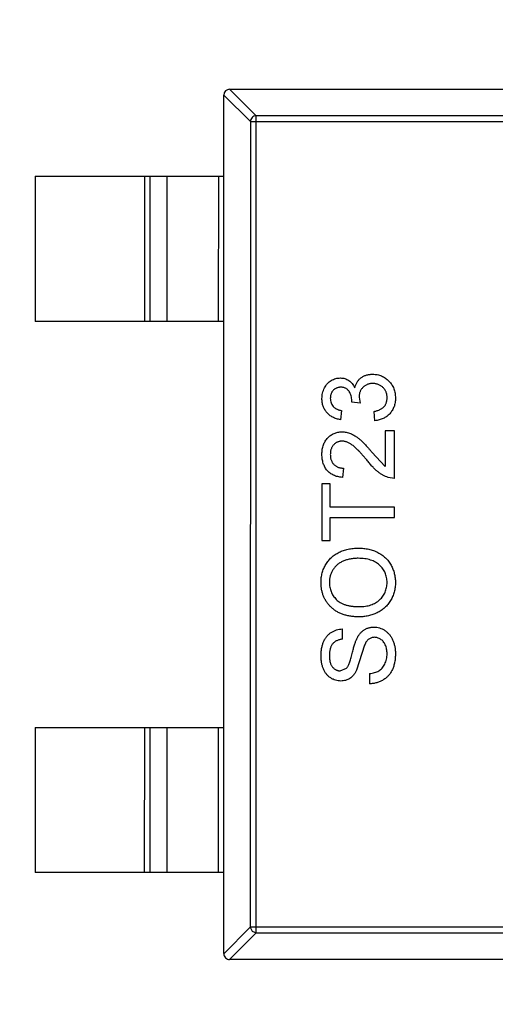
# Model space of a CAD drawing. Header units: inches. Extents: x -109 to 120, y -78 to 24.
# Tile 42 of 113: x 94.12 to 95.76, y -35.66 to -32.27. Entities that reach past the tile are written whole.
import ezdxf

# ---------------------------------------------------------------- set-up
doc = ezdxf.new("R2010")
doc.units = ezdxf.units.IN
doc.header["$LTSCALE"] = 1.21
doc.header["$MEASUREMENT"] = 0
doc.header["$PDMODE"] = 3
doc.header["$PDSIZE"] = 0.3125
doc.layers.get('0').update_dxf_attribs({"linetype": 'CONTINUOUS'})
doc.layers.get('Defpoints').update_dxf_attribs({"linetype": 'CONTINUOUS'})
doc.layers.add('DIM', color=3, linetype='CONTINUOUS')
doc.layers.add('X2_94A2_X0__-__X2_7F0E5149_X0_', color=7, linetype='CONTINUOUS')
doc.styles.get("Standard").update_dxf_attribs({"font": 'txt', "width": 0.8})
doc.dimstyles.get("Standard").update_dxf_attribs({"dimtxt": 0.15625, "dimasz": 0.1875, "dimexe": 0.125, "dimexo": 0.0625, "dimgap": 0.09, "dimtad": 0, "dimtih": 1, "dimtoh": 1, "dimzin": 4, "dimdsep": 46, "dimtxsty": 'Standard', "dimblk": '_FILLED', "dimblk1": '_FILLED', "dimblk2": '_FILLED', "dimcen": 0.09, "dimazin": 1, "dimtp": 0.01, "dimtm": 0.01, "dimtfac": 1, "dimtofl": 0, "dimtmove": 0, "dimatfit": 3, "dimldrblk": '_FILLED', "dimfxl": 1, "dimtolj": 1, "dimtzin": 4, "dimarcsym": 0})

# ---------------------------------------------------------------- blocks, each defined once
blk = doc.blocks.new('_FILLED')
at = {"color": 0, "linetype": 'ByBlock'}
blk.add_solid([(0, 0), (-1, 0.1667), (-1, -0.1667)], dxfattribs=at)
blk = doc.blocks.new('*D50')
at = {"layer": 'Defpoints', "color": 0}
for p in [(114.8013, -26.4329), (114.8013, -26.4329), (92.1917, -53.9182)]:
    blk.add_point(p, dxfattribs=at)
at = {"layer": 'DIM', "color": 0, "lineweight": -2}
for p, q in [((114.8638, -26.4329), (114.9263, -26.4329)), ((114.8013, -27.9329), (114.8013, -37.6856)), ((114.8013, -52.4182), (114.8013, -42.6656)), ((92.2542, -53.9182), (114.9263, -53.9182))]:
    blk.add_line(p, q, dxfattribs=at)
at = {"layer": 'DIM', "color": 0, "lineweight": -2, "xscale": 1.5, "yscale": 1.5, "zscale": 1.5}
for p, rotation in [((114.8013, -26.4329), 90), ((114.8013, -53.9182), 270)]:
    blk.add_blockref('_FILLED', p, dxfattribs=dict(at, rotation=rotation))
at = {"layer": 'DIM', "color": 0, "insert": (114.8013, -40.1756), "char_height": 1.5, "attachment_point": 5, "rotation": 90}
blk.add_mtext('\\A1;27.49', dxfattribs=at)
blk = doc.blocks.new('*D51')
at = {"layer": 'Defpoints', "color": 0}
for p in [(119.4842, -26.4329), (120.1192, -26.4329), (92.1917, -58.2449)]:
    blk.add_point(p, dxfattribs=at)
at = {"layer": 'DIM', "color": 0, "lineweight": -2}
for p, q in [((120.0567, -26.4329), (119.3592, -26.4329)), ((119.4842, -27.9329), (119.4842, -40.6489)), ((119.4842, -56.7449), (119.4842, -44.0289)), ((92.2542, -58.2449), (119.6092, -58.2449))]:
    blk.add_line(p, q, dxfattribs=at)
at = {"layer": 'DIM', "color": 0, "lineweight": -2, "xscale": 1.5, "yscale": 1.5, "zscale": 1.5}
for p, rotation in [((119.4842, -26.4329), 90), ((119.4842, -58.2449), 270)]:
    blk.add_blockref('_FILLED', p, dxfattribs=dict(at, rotation=rotation))
at = {"layer": 'DIM', "color": 0, "insert": (119.3342, -42.3389), "char_height": 1.5, "attachment_point": 5, "rotation": 90}
blk.add_mtext('\\A1;31.8', dxfattribs=at)

msp = doc.modelspace()

# ---------------------------------------------------------------- linework, layer by layer
at = {"layer": 'X2_94A2_X0__-__X2_7F0E5149_X0_', "color": 6, "linetype": 'Continuous'}
for p, q in [((94.8478, -32.5074), (94.9392, -32.5988)), ((94.8481, -32.5074), (96.5081, -32.5075)), ((94.8279, -35.4874), (94.8281, -32.5274)), ((94.9195, -32.6185), (94.8281, -32.5271)), ((94.9195, -32.6185), (94.9193, -35.3963)), ((94.9195, -32.6185), (96.4366, -32.6186)), ((94.939, -35.416), (94.9392, -32.5988)), ((96.4169, -32.5989), (94.9392, -32.5988)), ((94.1781, -32.8074), (94.178, -33.3074)), ((94.1781, -32.8074), (94.8281, -32.8074)), ((94.5542, -32.8074), (94.5542, -33.3074)), ((94.574, -33.3074), (94.574, -32.8074)), ((94.632, -32.8074), (94.632, -33.3074)), ((94.8102, -33.3074), (94.8103, -32.8074)), ((94.828, -33.3074), (94.178, -33.3074)), ((95.2942, -33.5687), (95.2976, -33.5894)), ((95.2687, -33.5861), (95.2691, -33.5815)), ((95.2976, -33.5894), (95.2687, -33.5861)), ((95.2335, -33.6148), (95.2303, -33.6468)), ((95.3489, -33.65), (95.3457, -33.618)), ((95.4162, -33.6853), (95.3841, -33.6853)), ((95.3841, -33.6853), (95.3841, -33.8076)), ((95.4162, -33.8488), (95.4162, -33.6853)), ((95.3377, -33.7579), (95.3841, -33.8076)), ((95.2399, -33.8135), (95.2367, -33.8456)), ((95.1662, -33.868), (95.1661, -34.0635)), ((95.195, -33.868), (95.1662, -33.868)), ((95.195, -33.9481), (95.195, -33.868)), ((95.4162, -33.8488), (95.3939, -33.8454)), ((95.4162, -33.9481), (95.195, -33.9481)), ((95.4162, -33.9834), (95.4162, -33.9481)), ((95.195, -33.9834), (95.4162, -33.9834)), ((95.195, -34.0635), (95.195, -33.9834)), ((95.1661, -34.0635), (95.195, -34.0635)), ((95.2366, -34.4032), (95.2366, -34.368)), ((95.3131, -34.4235), (95.2854, -34.5106)), ((95.2291, -34.5122), (95.2512, -34.5033)), ((95.3296, -34.5218), (95.3296, -34.5571)), ((94.1779, -34.7074), (94.8279, -34.7074)), ((94.1779, -34.7074), (94.1779, -35.2074)), ((94.5541, -34.7074), (94.554, -35.2074)), ((94.5738, -35.2074), (94.5739, -34.7074)), ((94.6319, -34.7074), (94.6319, -35.2074)), ((94.8101, -35.2074), (94.8101, -34.7074)), ((94.8279, -35.2074), (94.1779, -35.2074)), ((94.8279, -35.4877), (94.9193, -35.3963)), ((96.4365, -35.3964), (94.9193, -35.3963)), ((94.9193, -35.3963), (94.9253, -35.41)), ((94.939, -35.416), (94.8476, -35.5074)), ((94.9253, -35.41), (94.939, -35.416)), ((94.939, -35.416), (96.4168, -35.4161)), ((96.5079, -35.5075), (94.8479, -35.5074))]:
    msp.add_line(p, q, dxfattribs=at)
for centre, start, end in [((94.8481, -32.5274), 89.9964, 179.9964), ((94.8479, -35.4874), 179.9964, 269.9964)]:
    msp.add_arc(centre, 0.02, start, end, dxfattribs=at)
for points, knots in [([(94.9392, -32.5988), (94.9367, -32.5989), (94.9316, -32.6001), (94.9251, -32.6045), (94.9207, -32.6109), (94.9196, -32.616), (94.9195, -32.6185)], [0, 0, 0, 0, 0.249032, 0.5, 0.750968, 1, 1, 1, 1]), ([(95.1662, -33.5737), (95.1663, -33.5704), (95.1665, -33.564), (95.1681, -33.5546), (95.1709, -33.5456), (95.1746, -33.5371), (95.1792, -33.5292), (95.1847, -33.5222), (95.191, -33.5162), (95.1981, -33.5113), (95.2056, -33.5075), (95.2134, -33.5046), (95.2215, -33.5029), (95.227, -33.5027), (95.2297, -33.5026)], [0, 0, 0, 0, 0.092054, 0.181008, 0.26913, 0.357137, 0.443549, 0.526433, 0.607453, 0.688385, 0.767854, 0.845531, 0.922529, 1, 1, 1, 1]), ([(95.2297, -33.5026), (95.2323, -33.5027), (95.2375, -33.5029), (95.2449, -33.5046), (95.252, -33.5073), (95.2588, -33.5111), (95.265, -33.5159), (95.2705, -33.5219), (95.2754, -33.5288), (95.278, -33.534), (95.2793, -33.5367)], [0, 0, 0, 0, 0.121951, 0.240787, 0.35855, 0.479066, 0.601519, 0.727551, 0.859932, 1, 1, 1, 1]), ([(95.2793, -33.5367), (95.2798, -33.5349), (95.2807, -33.5314), (95.2825, -33.5263), (95.2846, -33.5216), (95.2871, -33.5171), (95.29, -33.513), (95.2931, -33.509), (95.2967, -33.5055), (95.3006, -33.5022), (95.3047, -33.4993), (95.3091, -33.4968), (95.3138, -33.4946), (95.3187, -33.4928), (95.324, -33.4915), (95.3294, -33.4905), (95.3351, -33.4899), (95.339, -33.4898), (95.341, -33.4898)], [0, 0, 0, 0, 0.065828, 0.128938, 0.190858, 0.251186, 0.310974, 0.37005, 0.429672, 0.489507, 0.549975, 0.610075, 0.670915, 0.732909, 0.796711, 0.861825, 0.929892, 1, 1, 1, 1]), ([(95.341, -33.4898), (95.3437, -33.4898), (95.3489, -33.49), (95.3567, -33.4911), (95.3642, -33.493), (95.3713, -33.4955), (95.3782, -33.4988), (95.3847, -33.5029), (95.3909, -33.5077), (95.3967, -33.5131), (95.402, -33.5191), (95.4067, -33.5255), (95.4106, -33.5324), (95.4138, -33.5396), (95.4163, -33.5472), (95.4181, -33.5552), (95.4192, -33.5636), (95.4193, -33.5693), (95.4194, -33.5723)], [0, 0, 0, 0, 0.063503, 0.124805, 0.18492, 0.244376, 0.303775, 0.364133, 0.425376, 0.488388, 0.551743, 0.61386, 0.67564, 0.737737, 0.800417, 0.864658, 0.930985, 1, 1, 1, 1]), ([(95.2308, -33.5347), (95.2295, -33.5347), (95.227, -33.5347), (95.2234, -33.5352), (95.2199, -33.5361), (95.2166, -33.5372), (95.2135, -33.5388), (95.2106, -33.5406), (95.2077, -33.5428), (95.2052, -33.5453), (95.2027, -33.548), (95.2007, -33.551), (95.1989, -33.5541), (95.1975, -33.5575), (95.1964, -33.561), (95.1956, -33.5647), (95.1951, -33.5687), (95.195, -33.5713), (95.195, -33.5727)], [0, 0, 0, 0, 0.065093, 0.127304, 0.188122, 0.247131, 0.306077, 0.365678, 0.426103, 0.487841, 0.550317, 0.611805, 0.672737, 0.734883, 0.79768, 0.862475, 0.929775, 1, 1, 1, 1]), ([(95.2691, -33.5815), (95.269, -33.5786), (95.2688, -33.5728), (95.2669, -33.5644), (95.264, -33.5564), (95.2606, -33.5502), (95.2574, -33.5456), (95.2544, -33.5427), (95.2513, -33.5401), (95.2478, -33.5382), (95.244, -33.5365), (95.2398, -33.5355), (95.2354, -33.5347), (95.2324, -33.5347), (95.2308, -33.5347)], [0, 0, 0, 0, 0.129789, 0.254605, 0.378435, 0.50292, 0.565018, 0.624848, 0.683448, 0.742765, 0.802757, 0.86522, 0.930779, 1, 1, 1, 1]), ([(95.3407, -33.5218), (95.3391, -33.5219), (95.3358, -33.5219), (95.3311, -33.5226), (95.3266, -33.5236), (95.3223, -33.5251), (95.3182, -33.5269), (95.3143, -33.5292), (95.3107, -33.5319), (95.3073, -33.535), (95.3042, -33.5384), (95.3015, -33.5421), (95.2993, -33.5459), (95.2974, -33.5501), (95.296, -33.5544), (95.2949, -33.559), (95.2943, -33.5638), (95.2942, -33.567), (95.2942, -33.5687)], [0, 0, 0, 0, 0.067051, 0.13118, 0.193722, 0.254499, 0.314763, 0.375117, 0.436023, 0.498297, 0.560571, 0.621619, 0.681973, 0.742853, 0.804272, 0.867473, 0.932273, 1, 1, 1, 1]), ([(95.3905, -33.5711), (95.3905, -33.5693), (95.3905, -33.5657), (95.3897, -33.5606), (95.3887, -33.5556), (95.387, -33.551), (95.385, -33.5466), (95.3825, -33.5426), (95.3796, -33.5387), (95.3763, -33.5352), (95.3726, -33.5321), (95.3687, -33.5293), (95.3645, -33.527), (95.3602, -33.5251), (95.3556, -33.5237), (95.3508, -33.5226), (95.3459, -33.5219), (95.3424, -33.5219), (95.3407, -33.5218)], [0, 0, 0, 0, 0.069461, 0.135658, 0.19962, 0.261651, 0.322053, 0.38234, 0.443223, 0.50493, 0.56682, 0.6276, 0.687476, 0.747351, 0.808174, 0.870133, 0.933721, 1, 1, 1, 1]), ([(95.3457, -33.618), (95.3476, -33.6176), (95.3513, -33.6167), (95.3567, -33.6151), (95.3616, -33.6135), (95.3661, -33.6114), (95.3702, -33.6094), (95.3739, -33.607), (95.3772, -33.6044), (95.38, -33.6017), (95.3825, -33.5986), (95.3847, -33.5954), (95.3865, -33.592), (95.3879, -33.5882), (95.3891, -33.5843), (95.39, -33.5801), (95.3905, -33.5757), (95.3905, -33.5727), (95.3905, -33.5711)], [0, 0, 0, 0, 0.082566, 0.15976, 0.233155, 0.301356, 0.365752, 0.426437, 0.484185, 0.539549, 0.593156, 0.647048, 0.701446, 0.757, 0.81384, 0.873058, 0.934963, 1, 1, 1, 1]), ([(95.4194, -33.5723), (95.4193, -33.5749), (95.4192, -33.5801), (95.4182, -33.5876), (95.4168, -33.5949), (95.4146, -33.6017), (95.4119, -33.6083), (95.4084, -33.6145), (95.4044, -33.6204), (95.3998, -33.6258), (95.3947, -33.6309), (95.3893, -33.6354), (95.3834, -33.6392), (95.3772, -33.6426), (95.3706, -33.6454), (95.3637, -33.6475), (95.3564, -33.6491), (95.3514, -33.6497), (95.3489, -33.65)], [0, 0, 0, 0, 0.067794, 0.133464, 0.196934, 0.258481, 0.319787, 0.380431, 0.44099, 0.502867, 0.564806, 0.625526, 0.685604, 0.746041, 0.807347, 0.869717, 0.93379, 1, 1, 1, 1]), ([(95.2303, -33.6468), (95.2278, -33.6463), (95.2229, -33.6453), (95.2159, -33.6433), (95.2093, -33.6409), (95.2032, -33.638), (95.1975, -33.6347), (95.1922, -33.6309), (95.1873, -33.6267), (95.1829, -33.6221), (95.1789, -33.6171), (95.1755, -33.6117), (95.1726, -33.6061), (95.1703, -33.6002), (95.1684, -33.594), (95.1671, -33.5875), (95.1663, -33.5807), (95.1662, -33.5761), (95.1662, -33.5737)], [0, 0, 0, 0, 0.071036, 0.139343, 0.204958, 0.268332, 0.330129, 0.390664, 0.450861, 0.510587, 0.570374, 0.629455, 0.687994, 0.747581, 0.807839, 0.870034, 0.93381, 1, 1, 1, 1]), ([(95.195, -33.5727), (95.1951, -33.5754), (95.1953, -33.5806), (95.1972, -33.588), (95.2002, -33.5947), (95.2038, -33.5997), (95.2072, -33.6032), (95.21, -33.6056), (95.2132, -33.6078), (95.2167, -33.6097), (95.2205, -33.6113), (95.2245, -33.6128), (95.2289, -33.614), (95.2319, -33.6145), (95.2335, -33.6148)], [0, 0, 0, 0, 0.127797, 0.246795, 0.362284, 0.477652, 0.536237, 0.59559, 0.656344, 0.719085, 0.784349, 0.852876, 0.924551, 1, 1, 1, 1]), ([(95.1662, -33.7654), (95.1662, -33.7625), (95.1663, -33.7569), (95.1673, -33.7487), (95.1688, -33.7409), (95.171, -33.7336), (95.1738, -33.7268), (95.1772, -33.7205), (95.1812, -33.7145), (95.1859, -33.7092), (95.191, -33.7043), (95.1964, -33.7001), (95.2022, -33.6965), (95.2081, -33.6935), (95.2145, -33.6913), (95.2211, -33.6897), (95.2281, -33.6886), (95.2328, -33.6885), (95.2352, -33.6885)], [0, 0, 0, 0, 0.074712, 0.145539, 0.213339, 0.278615, 0.342094, 0.40389, 0.465063, 0.526577, 0.587328, 0.64638, 0.704345, 0.761672, 0.819418, 0.878039, 0.937796, 1, 1, 1, 1]), ([(95.2352, -33.6885), (95.2377, -33.6886), (95.2426, -33.6887), (95.25, -33.6898), (95.2573, -33.6916), (95.2647, -33.6941), (95.272, -33.6974), (95.2795, -33.7016), (95.2872, -33.7069), (95.2937, -33.7119), (95.2992, -33.7166), (95.3037, -33.7207), (95.3085, -33.7255), (95.3137, -33.7308), (95.3192, -33.7368), (95.3251, -33.7432), (95.3313, -33.7504), (95.3356, -33.7553), (95.3377, -33.7579)], [0, 0, 0, 0, 0.057945, 0.116018, 0.174826, 0.234683, 0.296827, 0.364061, 0.436192, 0.51426, 0.556976, 0.604856, 0.657675, 0.715751, 0.77884, 0.847501, 0.921228, 1, 1, 1, 1]), ([(95.2355, -33.7205), (95.2341, -33.7206), (95.2313, -33.7207), (95.2273, -33.7213), (95.2234, -33.7222), (95.2197, -33.7237), (95.2162, -33.7254), (95.2128, -33.7276), (95.2097, -33.7302), (95.2067, -33.7331), (95.2039, -33.7364), (95.2016, -33.74), (95.1995, -33.7437), (95.1978, -33.7477), (95.1966, -33.752), (95.1957, -33.7565), (95.1951, -33.7612), (95.1951, -33.7645), (95.195, -33.7661)], [0, 0, 0, 0, 0.061762, 0.121174, 0.179421, 0.236843, 0.294322, 0.353191, 0.412721, 0.474522, 0.537057, 0.599591, 0.662367, 0.725246, 0.790316, 0.857724, 0.927232, 1, 1, 1, 1]), ([(95.3227, -33.7878), (95.32, -33.7845), (95.3147, -33.7784), (95.307, -33.7696), (95.2998, -33.7616), (95.2931, -33.7545), (95.2868, -33.7482), (95.281, -33.7428), (95.2758, -33.7381), (95.2709, -33.7342), (95.2663, -33.7309), (95.2618, -33.7282), (95.2573, -33.7258), (95.2529, -33.7239), (95.2485, -33.7224), (95.2441, -33.7214), (95.2398, -33.7207), (95.2369, -33.7206), (95.2355, -33.7205)], [0, 0, 0, 0, 0.11141, 0.214526, 0.309417, 0.396087, 0.474284, 0.544374, 0.60642, 0.660582, 0.709794, 0.756451, 0.800767, 0.843168, 0.884295, 0.923885, 0.962359, 1, 1, 1, 1]), ([(95.2367, -33.8456), (95.2339, -33.8452), (95.2284, -33.8446), (95.2206, -33.843), (95.2133, -33.8408), (95.2064, -33.8381), (95.2001, -33.8347), (95.1942, -33.831), (95.1889, -33.8265), (95.1841, -33.8216), (95.1799, -33.8161), (95.1762, -33.8102), (95.1731, -33.8038), (95.1705, -33.797), (95.1686, -33.7897), (95.1672, -33.782), (95.1663, -33.7739), (95.1662, -33.7683), (95.1662, -33.7654)], [0, 0, 0, 0, 0.070675, 0.137493, 0.201473, 0.262869, 0.32255, 0.380737, 0.43822, 0.495487, 0.553484, 0.611346, 0.670644, 0.731587, 0.794183, 0.859445, 0.928208, 1, 1, 1, 1]), ([(95.195, -33.7661), (95.1951, -33.7679), (95.1951, -33.7713), (95.1957, -33.7762), (95.1966, -33.7809), (95.1979, -33.7854), (95.1996, -33.7896), (95.2017, -33.7935), (95.204, -33.7972), (95.2069, -33.8005), (95.21, -33.8035), (95.2134, -33.8062), (95.2171, -33.8084), (95.2211, -33.8102), (95.2254, -33.8117), (95.23, -33.8127), (95.2348, -33.8133), (95.2382, -33.8134), (95.2399, -33.8135)], [0, 0, 0, 0, 0.070696, 0.138358, 0.20337, 0.2657, 0.327256, 0.386512, 0.445858, 0.505173, 0.56378, 0.622343, 0.680824, 0.739795, 0.800801, 0.864239, 0.930631, 1, 1, 1, 1]), ([(95.3939, -33.8454), (95.391, -33.8443), (95.385, -33.8422), (95.3764, -33.8378), (95.3679, -33.8327), (95.3609, -33.8277), (95.3553, -33.8231), (95.351, -33.8192), (95.3465, -33.815), (95.342, -33.8103), (95.3373, -33.8052), (95.3325, -33.7998), (95.3276, -33.7939), (95.3243, -33.7899), (95.3227, -33.7878)], [0, 0, 0, 0, 0.100388, 0.204407, 0.310686, 0.422157, 0.480685, 0.543238, 0.6095, 0.679555, 0.753841, 0.831641, 0.913813, 1, 1, 1, 1]), ([(95.1629, -34.2076), (95.163, -34.2048), (95.1631, -34.1991), (95.1638, -34.1909), (95.1652, -34.1828), (95.1669, -34.1749), (95.1693, -34.1673), (95.172, -34.1598), (95.1755, -34.1526), (95.1793, -34.1456), (95.1836, -34.1389), (95.1883, -34.1327), (95.1934, -34.1268), (95.1989, -34.1213), (95.2049, -34.1163), (95.2112, -34.1116), (95.218, -34.1073), (95.2251, -34.1035), (95.2325, -34.1001), (95.2402, -34.0972), (95.2482, -34.0947), (95.2564, -34.0926), (95.2648, -34.0911), (95.2735, -34.0899), (95.2825, -34.0893), (95.2885, -34.0892), (95.2915, -34.0891)], [0, 0, 0, 0, 0.043099, 0.085587, 0.126908, 0.167967, 0.20845, 0.249025, 0.289281, 0.33001, 0.370598, 0.410466, 0.450033, 0.489688, 0.529116, 0.569037, 0.609703, 0.650759, 0.692509, 0.734219, 0.776707, 0.819552, 0.863351, 0.907839, 0.953334, 1, 1, 1, 1]), ([(95.2915, -34.0891), (95.2947, -34.0892), (95.3008, -34.0893), (95.3099, -34.09), (95.3187, -34.0912), (95.3272, -34.0928), (95.3355, -34.095), (95.3436, -34.0976), (95.3515, -34.1007), (95.359, -34.1043), (95.3662, -34.1083), (95.373, -34.1127), (95.3793, -34.1175), (95.3852, -34.1227), (95.3906, -34.1283), (95.3956, -34.1343), (95.4001, -34.1407), (95.4042, -34.1475), (95.4077, -34.1545), (95.4108, -34.1617), (95.4135, -34.169), (95.4156, -34.1765), (95.4173, -34.1841), (95.4185, -34.1919), (95.4192, -34.1998), (95.4193, -34.2051), (95.4193, -34.2077)], [0, 0, 0, 0, 0.04756, 0.093962, 0.139112, 0.183626, 0.227457, 0.270703, 0.313611, 0.35626, 0.398366, 0.439557, 0.480045, 0.519888, 0.559658, 0.599421, 0.639208, 0.679668, 0.72002, 0.759859, 0.79956, 0.839199, 0.878956, 0.918794, 0.959083, 1, 1, 1, 1]), ([(95.2913, -34.1244), (95.2888, -34.1244), (95.284, -34.1245), (95.2768, -34.125), (95.2699, -34.1257), (95.2632, -34.1268), (95.2568, -34.1283), (95.2505, -34.13), (95.2446, -34.132), (95.2389, -34.1344), (95.2334, -34.137), (95.2283, -34.14), (95.2235, -34.1433), (95.2189, -34.1467), (95.2148, -34.1506), (95.2109, -34.1548), (95.2073, -34.1592), (95.2041, -34.1639), (95.2012, -34.1688), (95.1987, -34.1738), (95.1965, -34.179), (95.1948, -34.1844), (95.1935, -34.19), (95.1924, -34.1956), (95.1919, -34.2015), (95.1918, -34.2054), (95.1918, -34.2074)], [0, 0, 0, 0, 0.050852, 0.099752, 0.147438, 0.194086, 0.239171, 0.28334, 0.326577, 0.368936, 0.410572, 0.451051, 0.490877, 0.530044, 0.568937, 0.607578, 0.64642, 0.685679, 0.724799, 0.763513, 0.802173, 0.84074, 0.879649, 0.919071, 0.959098, 1, 1, 1, 1]), ([(95.3905, -34.2079), (95.3904, -34.2049), (95.3903, -34.1991), (95.3891, -34.1905), (95.387, -34.1824), (95.3842, -34.1746), (95.3805, -34.1673), (95.3761, -34.1604), (95.3707, -34.1539), (95.3647, -34.1478), (95.3579, -34.1423), (95.3504, -34.1374), (95.3422, -34.1335), (95.3333, -34.13), (95.3237, -34.1275), (95.3135, -34.1257), (95.3026, -34.1246), (95.2951, -34.1245), (95.2913, -34.1244)], [0, 0, 0, 0, 0.061055, 0.119545, 0.176806, 0.232956, 0.288583, 0.344667, 0.401662, 0.46054, 0.520477, 0.581213, 0.643431, 0.707961, 0.775371, 0.846414, 0.921152, 1, 1, 1, 1]), ([(95.2944, -34.3263), (95.2894, -34.3262), (95.2797, -34.3261), (95.2654, -34.3245), (95.2521, -34.3219), (95.2395, -34.3182), (95.2278, -34.3136), (95.2169, -34.3079), (95.2069, -34.3011), (95.1977, -34.2934), (95.1896, -34.2847), (95.1824, -34.2755), (95.1764, -34.2657), (95.1714, -34.2552), (95.1676, -34.2442), (95.1649, -34.2325), (95.1632, -34.2202), (95.163, -34.2119), (95.1629, -34.2076)], [0, 0, 0, 0, 0.075226, 0.146575, 0.2145, 0.27953, 0.342403, 0.403496, 0.463762, 0.523864, 0.583252, 0.641302, 0.698898, 0.756295, 0.814628, 0.874325, 0.935783, 1, 1, 1, 1]), ([(95.1918, -34.2074), (95.1918, -34.2102), (95.1919, -34.2157), (95.1932, -34.2239), (95.195, -34.2318), (95.1975, -34.2393), (95.2009, -34.2466), (95.2051, -34.2535), (95.2099, -34.2602), (95.2155, -34.2665), (95.2219, -34.2724), (95.2294, -34.2774), (95.2379, -34.2816), (95.2474, -34.2851), (95.2579, -34.2878), (95.2693, -34.2897), (95.2817, -34.2909), (95.2904, -34.291), (95.2948, -34.2911)], [0, 0, 0, 0, 0.055943, 0.110382, 0.164048, 0.216759, 0.269601, 0.323009, 0.377581, 0.433449, 0.490922, 0.550625, 0.613117, 0.679861, 0.751358, 0.828261, 0.910795, 1, 1, 1, 1]), ([(95.4193, -34.2077), (95.4193, -34.2106), (95.4192, -34.2163), (95.4184, -34.2247), (95.4171, -34.2329), (95.4152, -34.2409), (95.4128, -34.2486), (95.4099, -34.2561), (95.4065, -34.2634), (95.4025, -34.2704), (95.3981, -34.277), (95.3933, -34.2833), (95.3881, -34.2892), (95.3825, -34.2946), (95.3765, -34.2997), (95.3702, -34.3042), (95.3634, -34.3085), (95.3563, -34.3122), (95.349, -34.3155), (95.3415, -34.3184), (95.3339, -34.3209), (95.3262, -34.3228), (95.3184, -34.3244), (95.3105, -34.3255), (95.3025, -34.3262), (95.2971, -34.3263), (95.2944, -34.3263)], [0, 0, 0, 0, 0.044697, 0.088534, 0.131409, 0.173814, 0.215715, 0.257247, 0.298848, 0.340604, 0.382029, 0.42297, 0.463632, 0.504048, 0.544591, 0.584964, 0.626265, 0.667979, 0.709943, 0.751382, 0.792619, 0.833948, 0.875008, 0.916446, 0.957907, 1, 1, 1, 1]), ([(95.2948, -34.2911), (95.2984, -34.291), (95.3055, -34.2909), (95.3157, -34.2897), (95.3254, -34.2879), (95.3346, -34.2854), (95.343, -34.282), (95.351, -34.2779), (95.3583, -34.2731), (95.365, -34.2675), (95.371, -34.2614), (95.3762, -34.2549), (95.3806, -34.248), (95.3842, -34.2407), (95.387, -34.233), (95.389, -34.225), (95.3903, -34.2166), (95.3904, -34.2108), (95.3905, -34.2079)], [0, 0, 0, 0, 0.075964, 0.148125, 0.217201, 0.2833, 0.347202, 0.4093, 0.470426, 0.531588, 0.591739, 0.650258, 0.707303, 0.764208, 0.821148, 0.879119, 0.938423, 1, 1, 1, 1]), ([(95.1629, -34.4607), (95.163, -34.4562), (95.1632, -34.4476), (95.1649, -34.435), (95.1677, -34.4233), (95.1709, -34.4141), (95.1741, -34.4073), (95.1766, -34.4024), (95.1795, -34.398), (95.1826, -34.3938), (95.186, -34.3899), (95.1897, -34.3863), (95.1936, -34.383), (95.1991, -34.3791), (95.2065, -34.3749), (95.2161, -34.3712), (95.2261, -34.3687), (95.2331, -34.3682), (95.2366, -34.368)], [0, 0, 0, 0, 0.100475, 0.195644, 0.286083, 0.372983, 0.415026, 0.456052, 0.495939, 0.535566, 0.574087, 0.612519, 0.651081, 0.689513, 0.766237, 0.84235, 0.919974, 1, 1, 1, 1]), ([(95.2847, -34.4049), (95.2855, -34.4032), (95.2872, -34.3996), (95.2899, -34.3946), (95.2928, -34.39), (95.2959, -34.3857), (95.2992, -34.3818), (95.3026, -34.3782), (95.3061, -34.375), (95.3099, -34.3722), (95.3138, -34.3697), (95.3178, -34.3675), (95.3221, -34.3657), (95.3264, -34.3642), (95.3309, -34.363), (95.3355, -34.3622), (95.3403, -34.3617), (95.3435, -34.3616), (95.3452, -34.3616)], [0, 0, 0, 0, 0.074931, 0.147078, 0.216364, 0.282503, 0.346688, 0.408836, 0.469262, 0.528432, 0.587001, 0.644416, 0.702189, 0.759767, 0.81849, 0.877633, 0.93802, 1, 1, 1, 1]), ([(95.3452, -34.3616), (95.3484, -34.3617), (95.3549, -34.362), (95.3645, -34.3642), (95.3737, -34.3677), (95.3811, -34.3718), (95.3867, -34.3757), (95.3907, -34.379), (95.3945, -34.3826), (95.398, -34.3865), (95.4013, -34.3907), (95.4043, -34.3952), (95.4071, -34.4), (95.4105, -34.4068), (95.4141, -34.4159), (95.4171, -34.4275), (95.419, -34.4397), (95.4192, -34.4481), (95.4193, -34.4524)], [0, 0, 0, 0, 0.074816, 0.148535, 0.223872, 0.301297, 0.340894, 0.38034, 0.420127, 0.45995, 0.500831, 0.541907, 0.584439, 0.62808, 0.717267, 0.80786, 0.901925, 1, 1, 1, 1]), ([(95.2366, -34.4032), (95.2348, -34.4035), (95.2313, -34.4039), (95.2263, -34.405), (95.2216, -34.4065), (95.2172, -34.4083), (95.2131, -34.4105), (95.2094, -34.413), (95.2061, -34.4159), (95.203, -34.4191), (95.2004, -34.4228), (95.1981, -34.4268), (95.1961, -34.4312), (95.1945, -34.4361), (95.1933, -34.4413), (95.1924, -34.4469), (95.1919, -34.453), (95.1918, -34.4571), (95.1918, -34.4593)], [0, 0, 0, 0, 0.067155, 0.131403, 0.192732, 0.251253, 0.307704, 0.362699, 0.417778, 0.472304, 0.527873, 0.58523, 0.645057, 0.707952, 0.774434, 0.84494, 0.920404, 1, 1, 1, 1]), ([(95.2512, -34.5033), (95.2519, -34.5024), (95.2535, -34.5005), (95.2557, -34.4969), (95.2579, -34.4925), (95.2601, -34.4871), (95.2622, -34.481), (95.2645, -34.4739), (95.2667, -34.4659), (95.2689, -34.4573), (95.2711, -34.4486), (95.2732, -34.4404), (95.2753, -34.4328), (95.2773, -34.4259), (95.2792, -34.4197), (95.2811, -34.4142), (95.2829, -34.4093), (95.2841, -34.4063), (95.2847, -34.4049)], [0, 0, 0, 0, 0.032743, 0.07241, 0.119611, 0.174673, 0.237345, 0.308352, 0.38763, 0.474784, 0.563332, 0.645136, 0.720203, 0.789134, 0.851497, 0.907331, 0.956969, 1, 1, 1, 1]), ([(95.3469, -34.3968), (95.3451, -34.3969), (95.3415, -34.3971), (95.3364, -34.3982), (95.3317, -34.4002), (95.3272, -34.4029), (95.3231, -34.4065), (95.3194, -34.4112), (95.316, -34.4169), (95.3141, -34.4212), (95.3131, -34.4235)], [0, 0, 0, 0, 0.117768, 0.230176, 0.339843, 0.450625, 0.566943, 0.696021, 0.839438, 1, 1, 1, 1]), ([(95.3905, -34.4539), (95.3904, -34.4511), (95.3903, -34.4456), (95.3891, -34.4376), (95.3874, -34.4301), (95.3847, -34.4232), (95.3815, -34.417), (95.3777, -34.4115), (95.3733, -34.4069), (95.3684, -34.4033), (95.3632, -34.4004), (95.3578, -34.3983), (95.3524, -34.3971), (95.3487, -34.3969), (95.3469, -34.3968)], [0, 0, 0, 0, 0.105584, 0.205868, 0.300947, 0.393002, 0.480949, 0.562874, 0.641461, 0.717742, 0.791772, 0.862716, 0.931777, 1, 1, 1, 1]), ([(95.4193, -34.4524), (95.4193, -34.4551), (95.4193, -34.4604), (95.4187, -34.4683), (95.418, -34.4758), (95.4168, -34.483), (95.4153, -34.4898), (95.4135, -34.4963), (95.4114, -34.5024), (95.409, -34.5083), (95.4061, -34.5137), (95.403, -34.519), (95.3996, -34.5238), (95.3957, -34.5284), (95.3916, -34.5327), (95.3871, -34.5367), (95.3824, -34.5404), (95.3773, -34.5437), (95.3719, -34.5467), (95.3664, -34.5494), (95.3607, -34.5516), (95.3548, -34.5534), (95.3487, -34.555), (95.3425, -34.5561), (95.3361, -34.5568), (95.3318, -34.557), (95.3296, -34.5571)], [0, 0, 0, 0, 0.052493, 0.102825, 0.151397, 0.198033, 0.242876, 0.285999, 0.327849, 0.368395, 0.407852, 0.446838, 0.485166, 0.523341, 0.561602, 0.59992, 0.638496, 0.677791, 0.71729, 0.756605, 0.796068, 0.835886, 0.875714, 0.916263, 0.95776, 1, 1, 1, 1]), ([(95.3296, -34.5218), (95.3327, -34.5215), (95.3388, -34.5207), (95.3474, -34.5186), (95.3552, -34.5159), (95.3622, -34.5126), (95.3683, -34.5082), (95.3738, -34.5029), (95.3786, -34.4965), (95.3829, -34.4892), (95.3862, -34.4811), (95.3887, -34.4725), (95.3902, -34.4634), (95.3904, -34.4571), (95.3905, -34.4539)], [0, 0, 0, 0, 0.093796, 0.180188, 0.260363, 0.334847, 0.407093, 0.481448, 0.559271, 0.64227, 0.728586, 0.815978, 0.906035, 1, 1, 1, 1]), ([(95.2314, -34.5475), (95.2283, -34.5474), (95.2221, -34.5471), (95.2131, -34.545), (95.2044, -34.5417), (95.1974, -34.5379), (95.1922, -34.5341), (95.1885, -34.5311), (95.185, -34.5276), (95.1817, -34.5239), (95.1788, -34.5198), (95.176, -34.5155), (95.1736, -34.5108), (95.1705, -34.5043), (95.1675, -34.4954), (95.1648, -34.4844), (95.1632, -34.4727), (95.163, -34.4647), (95.1629, -34.4607)], [0, 0, 0, 0, 0.074995, 0.149165, 0.223664, 0.300412, 0.33957, 0.378921, 0.418096, 0.45823, 0.498427, 0.539708, 0.582216, 0.625824, 0.715481, 0.807384, 0.901634, 1, 1, 1, 1]), ([(95.1918, -34.4593), (95.1918, -34.4615), (95.1918, -34.4658), (95.1924, -34.472), (95.1932, -34.4778), (95.1944, -34.4831), (95.196, -34.4879), (95.1978, -34.4923), (95.2001, -34.4962), (95.2026, -34.4996), (95.2054, -34.5026), (95.2084, -34.5051), (95.2115, -34.5074), (95.2147, -34.5091), (95.2181, -34.5105), (95.2217, -34.5115), (95.2253, -34.5121), (95.2278, -34.5122), (95.2291, -34.5122)], [0, 0, 0, 0, 0.091511, 0.177143, 0.257108, 0.331198, 0.400592, 0.465625, 0.526973, 0.585443, 0.641399, 0.695044, 0.746782, 0.796959, 0.847545, 0.897439, 0.947649, 1, 1, 1, 1]), ([(95.2854, -34.5106), (95.2838, -34.5135), (95.2807, -34.5192), (95.2753, -34.5268), (95.2692, -34.5333), (95.2625, -34.5385), (95.2553, -34.5426), (95.2477, -34.5453), (95.2397, -34.5472), (95.2342, -34.5474), (95.2314, -34.5475)], [0, 0, 0, 0, 0.144805, 0.279512, 0.406394, 0.527502, 0.645393, 0.761885, 0.878942, 1, 1, 1, 1])]:
    msp.add_open_spline(points, degree=3, knots=knots, dxfattribs=at)

# ---------------------------------------------------------------- dimensions: what is measured, and where the dimension line sits
at = {"layer": 'DIM'}
for base, p1, p2, override, picture, middle in [((114.8013, -26.4329), (92.1917, -53.9182), (114.8013, -26.4329), {"dimtxt": 1.5, "dimasz": 1.5, "dimtih": 0, "dimtoh": 0, "dimzin": 0, "dimcen": 0.198, "dimadec": 0, "dimazin": 0, "dimtp": 0, "dimtm": 0, "dimtdec": 4, "dimtzin": 0}, '*D50', (114.8013, -40.1756)), ((119.4842, -26.4329), (92.1917, -58.2449), (120.1192, -26.4329), {"dimtxt": 1.5, "dimasz": 1.5, "dimgap": 0.09, "dimtad": 0, "dimjust": 0, "dimtih": 0, "dimtoh": 0, "dimdec": 1, "dimlfac": 1, "dimzin": 0, "dimpost": '<>', "dimcen": 0.198, "dimse1": 0, "dimse2": 0, "dimsd1": 0, "dimsd2": 0, "dimadec": 0, "dimazin": 0, "dimtp": 0, "dimtm": 0, "dimtdec": 4, "dimtofl": 0, "dimtvp": 0.1, "dimtzin": 0}, '*D51', (119.3342, -42.3389))]:
    dim = msp.add_linear_dim(base=base, p1=p1, p2=p2, angle=90, dimstyle='Standard', override=override, dxfattribs=at)
    dim.commit()
    dim.dimension.update_dxf_attribs({"geometry": picture, "text_midpoint": middle})

doc.saveas('drawing.dxf')
